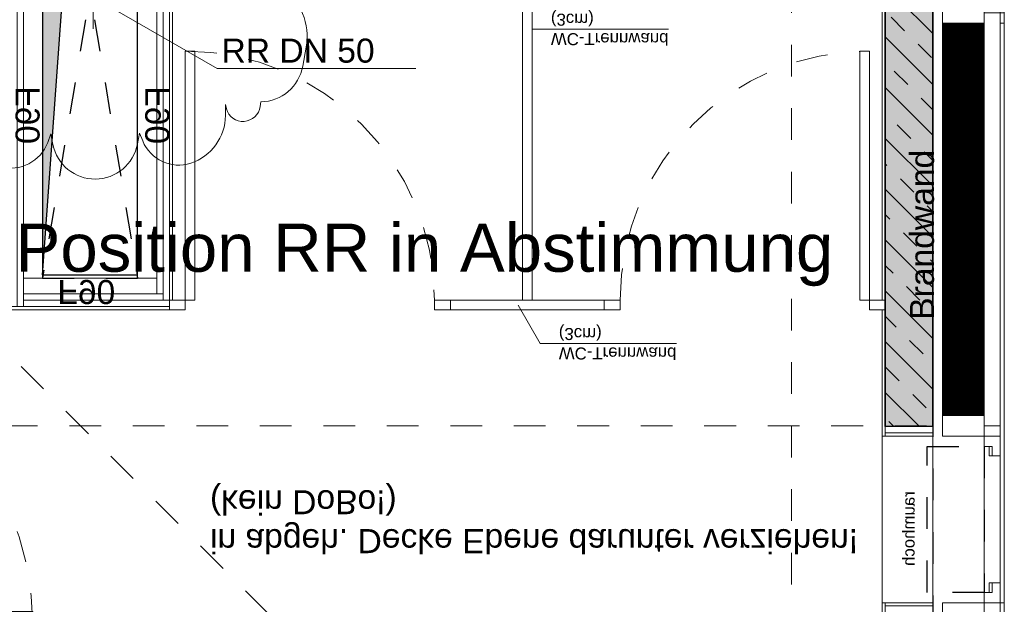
# Model space of a CAD drawing. Header units: metres. Extents: x -13 to 93, y -119 to 25.
# Tile 28 of 256: x 10.57 to 13.67, y -89.16 to -87.32. Entities that reach past the tile are written whole.
import ezdxf

# ---------------------------------------------------------------- set-up
doc = ezdxf.new("R2010")
doc.units = ezdxf.units.M
doc.header["$LTSCALE"] = 0.00508
for name, pattern in [('STYLE_05', [0.19684, 0.069505, -0.127335]), ('STYLE_06', [1.0537, 0.590515, -0.19684, 0.069505, -0.19684]), ('STYLE_11', [0.393677, 0.196838, -0.196838])]:
    doc.linetypes.add(name, pattern=pattern)
for name, color, linetype, lineweight in [('3-0-0 Dämmung', 7, 'Continuous', 18), ('3-3-0 AW Fassade', 7, 'Continuous', 18), ('3-4-0 Innenwände', 7, 'Continuous', 35), ('3-4-0-1 IW Beton', 7, 'Continuous', 35), ('3-4-0-5 Trennwand', 7, 'Continuous', 35), ('3-4-2-2 NTragIW GK', 7, 'Continuous', 35), ('3-4-4 ITüren', 7, 'Continuous', 25), ('3-4-5 IWBekleidungen', 7, 'Continuous', 25), ('3-4-9 WSonstiges VED', 7, 'STYLE_11', 25), ('3-5-1-1 DeckenDurchb', 7, 'Continuous', 25), ('3-5-1-1 DeckenDurchb VED', 7, 'STYLE_11', 25), ('3-5-9 DeckenSonstig VED', 7, 'STYLE_11', 25), ('3-6-3-2 Dachrinne', 7, 'Continuous', 18), ('4-1-1 Abwasseranlgn', 7, 'Continuous', 25), ('Ans-Kante', 7, 'Continuous', 18), ('Keine', 7, 'Continuous', 18), ('Plan-Achse', 1, 'STYLE_06', 18), ('Plan-Achsen-Fassade', 1, 'STYLE_06', 18), ('Plan-Text-Hinweis', 7, 'Continuous', 13), ('Plan-Text-Kerne', 7, 'Continuous', 13)]:
    doc.layers.add(name, color=color, linetype=linetype, lineweight=lineweight)
doc.styles.add('Arial', font='ARIAL.TTF')

# ---------------------------------------------------------------- blocks, each defined once
blk = doc.blocks.new('S_Profil_Fassade_Büro')
at = {"layer": '3-3-0 AW Fassade', "color": 7}
blk.add_line((-0.132, 0), (-0.195, 0), dxfattribs=at)
for points in [[(-0.195, 0.0325), (-0.182, 0.0325), (-0.182, -0.0325), (-0.195, -0.0325)], [(-0.132, 0.0325), (0, 0.0325), (0, -0.0325), (-0.132, -0.0325)]]:
    blk.add_lwpolyline(points, close=True, dxfattribs=at)
blk = doc.blocks.new('*U367')
at = {"layer": '3-4-4 ITüren', "color": 7, "linetype": 'Continuous', "lineweight": 18}
for points in [[(1.95, -4.515), (2.07, -4.515), (2.07, -4.565), (1.95, -4.565)], [(2, -4.565), (2.96, -4.565), (2.96, -4.615), (2, -4.615)], [(1.95, -5.525), (2.07, -5.525), (2.07, -5.575), (1.95, -5.575)]]:
    blk.add_lwpolyline(points, close=True, dxfattribs=at)
at = {"layer": '3-4-4 ITüren', "color": 7, "linetype": 'STYLE_05', "lineweight": 18}
blk.add_arc((2, -4.565), 0.96, 270, 0, dxfattribs=at)
blk = doc.blocks.new('*U368')
at = {"layer": '3-4-4 ITüren', "color": 7, "linetype": 'Continuous', "lineweight": 18}
for points in [[(3.39, -5.565), (3.44, -5.565), (3.44, -5.595), (3.39, -5.595)], [(4.225, -5.565), (4.275, -5.565), (4.275, -5.595), (4.225, -5.595)], [(3.44, -5.595), (3.47, -5.595), (3.47, -6.3799), (3.44, -6.3799)]]:
    blk.add_lwpolyline(points, close=True, dxfattribs=at)
at = {"layer": '3-4-4 ITüren', "color": 7, "linetype": 'STYLE_05', "lineweight": 18}
blk.add_arc((3.44, -5.595), 0.785, 270, 0, dxfattribs=at)
blk = doc.blocks.new('*U369')
at = {"layer": '3-4-4 ITüren', "color": 7, "linetype": 'Continuous', "lineweight": 18}
for points in [[(4.76, -5.565), (4.81, -5.565), (4.81, -5.595), (4.76, -5.595)], [(5.595, -5.565), (5.645, -5.565), (5.645, -5.595), (5.595, -5.595)], [(5.565, -5.595), (5.595, -5.595), (5.595, -6.3799), (5.565, -6.3799)]]:
    blk.add_lwpolyline(points, close=True, dxfattribs=at)
at = {"layer": '3-4-4 ITüren', "color": 7, "linetype": 'STYLE_05', "lineweight": 18}
blk.add_arc((5.595, -5.595), 0.785, 180, 270, dxfattribs=at)
blk = doc.blocks.new('*U395')
at = {"layer": '4-1-1 Abwasseranlgn', "color": 5, "linetype": 'STYLE_05', "lineweight": 13}
blk.add_line((3.7006, -4.6091), (2.837, -5.4727), dxfattribs=at)
blk = doc.blocks.new('*U423')
at = {"layer": '3-5-1-1 DeckenDurchb', "linetype": 'Continuous', "lineweight": 0}
blk.add_hatch(color=19, dxfattribs=at).paths.add_polyline_path([(3.29, -7.465), (2.99, -7.465), (2.99, -5.675), (3.0963, -7.1454)])
at = {"layer": '3-5-1-1 DeckenDurchb'}
for points in [[(3.29, -7.465), (2.99, -7.465), (2.99, -5.675), (3.0963, -7.1454)], [(2.99, -5.675), (3.29, -5.675), (3.29, -7.465), (2.99, -7.465)]]:
    blk.add_lwpolyline(points, close=True, dxfattribs=at)
blk = doc.blocks.new('kern_d-gross+h-normal (2D)')
at = {"layer": '3-4-0-1 IW Beton', "linetype": 'Continuous', "lineweight": 0}
blk.add_hatch(color=255, dxfattribs=at).paths.add_polyline_path([(5.645, -5.1975), (5.795, -5.1975), (5.795, -7.465), (5.645, -7.465)])
at = {"layer": '3-4-0-1 IW Beton', "linetype": 'Continuous', "lineweight": 13}
h = blk.add_hatch(dxfattribs=at)
h.set_pattern_fill('STAHLBETON_1_50', style=0, pattern_type=2)
h.set_pattern_definition([(45, (0, 0), (0.16, 0), []), (45, (0.08, 0), (0.16, 0), [0.06, -0.06])])
h.paths.add_polyline_path([(5.645, -5.1975), (5.795, -5.1975), (5.795, -7.465), (5.645, -7.465)])
at = {"layer": '3-4-0-1 IW Beton', "color": 7, "lineweight": 35}
blk.add_lwpolyline([(5.645, -5.1975), (5.795, -5.1975), (5.795, -7.465), (5.645, -7.465)], close=True, dxfattribs=at)
at = {"layer": '3-4-0-5 Trennwand', "color": 7, "linetype": 'Continuous', "lineweight": 18}
for points in [[(4.275, -5.565), (4.76, -5.565), (4.76, -5.595), (4.275, -5.595)], [(4.5025, -5.595), (4.5325, -5.595), (4.5325, -7.25), (4.5025, -7.25)]]:
    blk.add_lwpolyline(points, close=True, dxfattribs=at)
at = {"layer": '3-4-2-2 NTragIW GK', "color": 7, "linetype": 'Continuous', "lineweight": 18}
for points in [[(2.93, -7.465), (2.93, -5.575), (2.91, -5.575), (2.91, -7.465)], [(2.93, -5.595), (3.39, -5.595), (3.39, -5.575), (2.93, -5.575)], [(2.93, -5.615), (3.37, -5.615), (3.37, -5.595), (2.93, -5.595)], [(3.37, -7.465), (3.37, -5.595), (3.39, -5.595), (3.39, -7.465)], [(2.93, -5.615), (3.35, -5.615), (3.35, -5.665), (2.93, -5.665)], [(3.35, -7.465), (3.35, -5.615), (3.37, -5.615), (3.37, -7.465)], [(2.93, -7.465), (2.93, -5.665), (2.99, -5.665), (2.99, -7.465)], [(3.35, -7.465), (3.35, -5.665), (3.29, -5.665), (3.29, -7.465)]]:
    blk.add_lwpolyline(points, close=True, dxfattribs=at)
at = {"layer": '3-4-5 IWBekleidungen', "color": 7, "linetype": 'Continuous', "lineweight": 18}
for points in [[(5.635, -4.025), (5.635, -4.6425), (5.645, -4.6425), (5.645, -4.025)], [(5.645, -4.6325), (5.645, -4.6425), (5.795, -4.6425), (5.795, -4.6325)], [(5.635, -5.565), (5.645, -5.565), (5.645, -5.1675), (5.635, -5.1675)], [(5.795, -5.1675), (5.645, -5.1675), (5.645, -5.1775), (5.795, -5.1775)], [(3.39, -5.565), (2.07, -5.565), (2.07, -5.575), (3.39, -5.575)], [(3.4, -7.24), (3.4, -5.595), (3.39, -5.595), (3.39, -7.24)], [(5.645, -7.24), (5.645, -5.595), (5.635, -5.595), (5.635, -7.24)]]:
    blk.add_lwpolyline(points, close=True, dxfattribs=at)
at = {"layer": 'Ans-Kante', "color": 8}
blk.add_line((5.635, -4.6425), (5.635, -5.1675), dxfattribs=at)
at = {"layer": 'Plan-Text-Kerne', "color": 7, "linetype": 'Continuous', "lineweight": 18}
for p, q in [((4.48872627, -5.58006278), (4.55845739, -5.45928494)), ((4.98701956, -5.45928494), (4.55845739, -5.45928494)), ((4.96206331, -6.44928494), (4.53350114, -6.44928494))]:
    blk.add_line(p, q, dxfattribs=at)
at = {"layer": '3-4-4 ITüren', "color": 7}
for name in ['*U367', '*U368', '*U369']:
    blk.add_blockref(name, (0, 0), dxfattribs=at)
at = {"layer": '3-5-1-1 DeckenDurchb', "color": 7}
blk.add_blockref('*U423', (0, 0), dxfattribs=at)
at = {"layer": '4-1-1 Abwasseranlgn', "color": 7}
blk.add_blockref('*U395', (0, 0), dxfattribs=at)
at = {"layer": 'Keine', "color": 7, "insert": (5.69952307, -4.99356047), "char_height": 0.037881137, "attachment_point": 1, "rotation": 90, "line_spacing_factor": 0.970546, "style": 'Arial'}
blk.add_mtext('raumhoch', dxfattribs=at)
at = {"layer": 'Plan-Text-Kerne', "color": 7, "attachment_point": 1, "line_spacing_factor": 0.970546, "style": 'Arial'}
for s, insert, char_height in [('in abgeh. Decke Ebene darunter verziehen!\\P(kein DoBo!)', (3.51786521, -4.79845495), 0.0757622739), ('WC-Trennwand\\P(3cm)', (4.61660289, -5.40852741), 0.037881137), ('F90\\P', (3.03700711, -5.58325436), 0.075762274), ('WC-Trennwand\\P(3cm)', (4.59164664, -6.39852741), 0.037881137)]:
    blk.add_mtext(s, dxfattribs=dict(at, insert=insert, char_height=char_height))
at = {"layer": 'Plan-Text-Kerne', "color": 7, "char_height": 0.075762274, "attachment_point": 1, "rotation": 90, "line_spacing_factor": 0.970546, "style": 'Arial'}
for insert in [(2.90534188, -6.26931079), (3.31400315, -6.26931079)]:
    blk.add_mtext('F90\\P', dxfattribs=dict(at, insert=insert))
blk.add_wipeout([(5.645, -5.1775), (5.795, -5.1775), (5.795, -5.1975), (5.645, -5.1975)]).dxf.layer = '3-3-0 AW Fassade'
at = {"layer": '3-3-0 AW Fassade'}
blk.add_lwpolyline([(5.645, -5.1775), (5.795, -5.1775), (5.795, -5.1975), (5.645, -5.1975)], close=True, dxfattribs=at)
at = {"layer": 'Ans-Kante', "color": 8}
blk.add_line((5.795, -4.6425), (5.795, -5.1675), dxfattribs=at)
blk = doc.blocks.new('*U480')
at = {"layer": '3-3-0 AW Fassade', "color": 7}
blk.add_line((0.162, -0.0025), (0.225, -0.0025), dxfattribs=at)
for points in [[(0.03, 0.03), (0.162, 0.03), (0.162, -0.035), (0.03, -0.035)], [(0.212, 0.03), (0.225, 0.03), (0.225, -0.035), (0.212, -0.035)]]:
    blk.add_lwpolyline(points, close=True, dxfattribs=at)
blk = doc.blocks.new('*U481')
at = {"layer": '3-3-0 AW Fassade', "color": 7}
blk.add_line((0.162, 0.5875), (0.212, 0.5875), dxfattribs=at)
blk.add_lwpolyline([(0.03, 0.62), (0.162, 0.62), (0.162, 0.555), (0.03, 0.555)], close=True, dxfattribs=at)
blk = doc.blocks.new('S_Fenster_Kern')
at = {"color": 7}
blk.add_wipeout([(0.177, 0.5225), (0.177, 0.4925), (0.212, 0.4925), (0.212, 0.0925), (0.177, 0.0925), (0.177, 0.0625), (0.162, 0.0625), (0.162, 0.5225)], dxfattribs=at).dxf.layer = '3-3-0 AW Fassade'
at = {"layer": '3-3-0 AW Fassade', "color": 7}
blk.add_lwpolyline([(0.177, 0.5225), (0.177, 0.4925), (0.212, 0.4925), (0.212, 0.0925), (0.177, 0.0925), (0.177, 0.0625), (0.162, 0.0625), (0.162, 0.5225)], close=True, dxfattribs=at)
at = {"color": 7}
for points in [[(0.187, 0.4925), (0.212, 0.4925), (0.212, 0.555), (0.162, 0.555), (0.162, 0.5225), (0.187, 0.5225)], [(0.187, 0.0925), (0.212, 0.0925), (0.212, 0.03), (0.162, 0.03), (0.162, 0.0625), (0.187, 0.0625)]]:
    blk.add_wipeout(points, dxfattribs=at).dxf.layer = '3-3-0 AW Fassade'
at = {"layer": '3-3-0 AW Fassade', "color": 7}
for points in [[(0.187, 0.4925), (0.212, 0.4925), (0.212, 0.555), (0.162, 0.555), (0.162, 0.5225), (0.187, 0.5225)], [(0.187, 0.0925), (0.212, 0.0925), (0.212, 0.03), (0.162, 0.03), (0.162, 0.0625), (0.187, 0.0625)]]:
    blk.add_lwpolyline(points, close=True, dxfattribs=at)
at = {"layer": '3-4-9 WSonstiges VED', "linetype": 'STYLE_05'}
blk.add_lwpolyline([(-0.018, 0.5225), (0.162, 0.5225), (0.162, 0.0625), (-0.018, 0.0625)], close=True, dxfattribs=at)
at = {"layer": '3-3-0 AW Fassade', "color": 7}
for name in ['*U481', '*U480']:
    blk.add_blockref(name, (0, 0), dxfattribs=at)
blk = doc.blocks.new('*U553')
at = {"layer": '3-5-1-1 DeckenDurchb VED'}
for p, q in [((2.99, -7.465), (3.29, -5.665)), ((3.29, -7.465), (2.99, -5.665))]:
    blk.add_line(p, q, dxfattribs=at)
blk.add_lwpolyline([(2.99, -5.665), (3.29, -5.665), (3.29, -7.465), (2.99, -7.465)], close=True, dxfattribs=at)
blk = doc.blocks.new('kern_DD_e0-e4_standard')
at = {"layer": '3-5-1-1 DeckenDurchb VED', "color": 7}
blk.add_blockref('*U553', (0, 0), dxfattribs=at)

msp = doc.modelspace()

# ---------------------------------------------------------------- linework, layer by layer
at = {"layer": 'Ans-Kante', "color": 8}
msp.add_line((13.67, -86.515), (13.67, -110.7), dxfattribs=at)
at = {"layer": 'Plan-Achsen-Fassade', "color": 9}
msp.add_line((-0.475, -88.6), (13.475, -88.6), dxfattribs=at)

# ---------------------------------------------------------------- wipeouts: each hides what was drawn before it
at = {"color": 7, "linetype": 'Continuous'}
msp.add_wipeout([(13.475, -87.3325), (13.607, -87.3325), (13.607, -88.5675), (13.475, -88.5675)], dxfattribs=at).dxf.layer = '3-0-0 Dämmung'

# ---------------------------------------------------------------- next in the draw order: hatches: boundary and pattern name
at = {"layer": '3-0-0 Dämmung', "linetype": 'Continuous', "lineweight": 5}
h = msp.add_hatch(dxfattribs=at)
h.set_pattern_fill('D_MMUNG_1_50', style=0, pattern_type=2)
h.set_pattern_definition([(45, (0, 0), (0.0003175, -0.0003175), [])])
h.paths.add_polyline_path([(13.475, -87.3325), (13.607, -87.3325), (13.607, -88.5675), (13.475, -88.5675)])
at = {"layer": '3-0-0 Dämmung', "linetype": 'Continuous', "lineweight": 13}
h = msp.add_hatch(dxfattribs=at)
h.set_pattern_fill('D_MMUNG_1_50-1', style=0, pattern_type=2)
h.set_pattern_definition([(-45, (0, 0), (0.0003175, 0.0003175), [])])
h.paths.add_polyline_path([(13.475, -87.3325), (13.607, -87.3325), (13.607, -88.5675), (13.475, -88.5675)])

# ---------------------------------------------------------------- next in the draw order: linework, layer by layer
at = {"layer": '3-0-0 Dämmung', "color": 7, "linetype": 'Continuous'}
msp.add_lwpolyline([(13.475, -87.3325), (13.607, -87.3325), (13.607, -88.5675), (13.475, -88.5675)], close=True, dxfattribs=at)
at = {"layer": '3-3-0 AW Fassade', "color": 7}
msp.add_lwpolyline([(13.607, -86.4775), (13.657, -86.4775), (13.657, -110.7), (13.607, -110.7)], close=True, dxfattribs=at)

# ---------------------------------------------------------------- next in the draw order: block references
at = {"layer": '3-3-0 AW Fassade', "color": 7, "xscale": -1}
msp.add_blockref('S_Profil_Fassade_Büro', (13.475, -87.3), dxfattribs=at)

# ---------------------------------------------------------------- next in the draw order: block references
at = {"layer": '3-4-0 Innenwände', "color": 7, "xscale": -1, "rotation": 180}
msp.add_blockref('kern_d-gross+h-normal (2D)', (7.65, -93.8), dxfattribs=at)

# ---------------------------------------------------------------- next in the draw order: linework, layer by layer
at = {"layer": '3-6-3-2 Dachrinne', "color": 7}
msp.add_line((10.8, -87.15), (10.8, -87.35), dxfattribs=at)
at = {"layer": 'Plan-Achse'}
msp.add_line((13, -118.5), (13, 6.75), dxfattribs=at)
at = {"layer": 'Plan-Text-Hinweis', "color": 7, "linetype": 'Continuous'}
for p, q in [((10.8, -87.25), (11.19, -87.4751666)), ((11.19, -87.4751666), (11.81585469, -87.4751666))]:
    msp.add_line(p, q, dxfattribs=at)
at = {"layer": 'Plan-Text-Hinweis', "color": 3, "lineweight": 13, "flags": 128}
for points in [[(10.46835331, -86.80692028, -0.395270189), (10.62028751, -86.87588127), (10.63042256, -86.90040695), (10.63761881, -86.86684529, -0.3629836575), (10.77275179, -86.76127609, -0.3551471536), (10.90364609, -86.87508891), (10.90967627, -86.90968205), (10.9192968, -86.88117905, -0.3845315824), (11.06555939, -86.79915931, -0.3326953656), (11.18280929, -86.93687061), (11.18503434, -86.97216219, -0.4219752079), (11.35806241, -86.98444259), (11.3612893, -86.98826336, -0.2741940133), (11.39806859, -87.20765646), (11.39362504, -87.21914236, -0.2915267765), (11.47083664, -87.40769402), (11.46, -87.46770148, -0.3563902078), (11.32842066, -87.58020899), (11.32632594, -87.59421282, -0.3501968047), (11.27512162, -87.64178229, -0.3678532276), (11.22008811, -87.60165098), (11.2169472, -87.58857565)], [(11.2169472, -87.58857565), (11.21671918, -87.62289513, -0.3216373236), (11.10752969, -87.77296049, -0.3945411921), (10.95599248, -87.70306198), (10.94587038, -87.67822795), (10.93939722, -87.712488, -0.3580369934), (10.80691831, -87.82326564, -0.3601120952), (10.67331781, -87.71466994), (10.66653562, -87.68068306), (10.65663025, -87.70771299, -0.3888817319), (10.50810724, -87.78461409, -0.3279551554)]]:
    msp.add_lwpolyline(points, format="xyb", dxfattribs=at)

# ---------------------------------------------------------------- next in the draw order: block references
at = {"layer": '3-3-0 AW Fassade', "color": 7}
msp.add_blockref('S_Fenster_Kern', (13.445, -89.1875), dxfattribs=at)
at = {"layer": '3-4-0 Innenwände', "color": 7, "xscale": -1, "rotation": 180}
msp.add_blockref('kern_DD_e0-e4_standard', (7.65, -93.8), dxfattribs=at)

# ---------------------------------------------------------------- next in the draw order: texts
at = {"layer": 'Plan-Text-Hinweis', "color": 7, "insert": (11.20422917, -87.3807763), "char_height": 0.075762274, "attachment_point": 1, "line_spacing_factor": 0.967741, "style": 'Arial'}
msp.add_mtext('RR DN 50', dxfattribs=at)
at = {"layer": 'Plan-Text-Hinweis', "insert": (13.37263376, -88.26643481), "char_height": 0.0757622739, "attachment_point": 1, "rotation": 90, "line_spacing_factor": 0.967741, "style": 'Arial'}
msp.add_mtext('{\\C7;\\lBrandwand}', dxfattribs=at)
at = {"layer": 'Plan-Text-Hinweis', "color": 3, "insert": (10.55536176, -87.96356636), "char_height": 0.1515245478, "attachment_point": 1, "line_spacing_factor": 0.967741, "style": 'Arial'}
msp.add_mtext('Position RR in Abstimmung', dxfattribs=at)

# ---------------------------------------------------------------- next in the draw order: linework, layer by layer
at = {"layer": '3-5-9 DeckenSonstig VED', "color": 7, "linetype": 'STYLE_05'}
msp.add_line((13.445, -86.335), (13.445, -111.585), dxfattribs=at)

doc.saveas('drawing.dxf')
